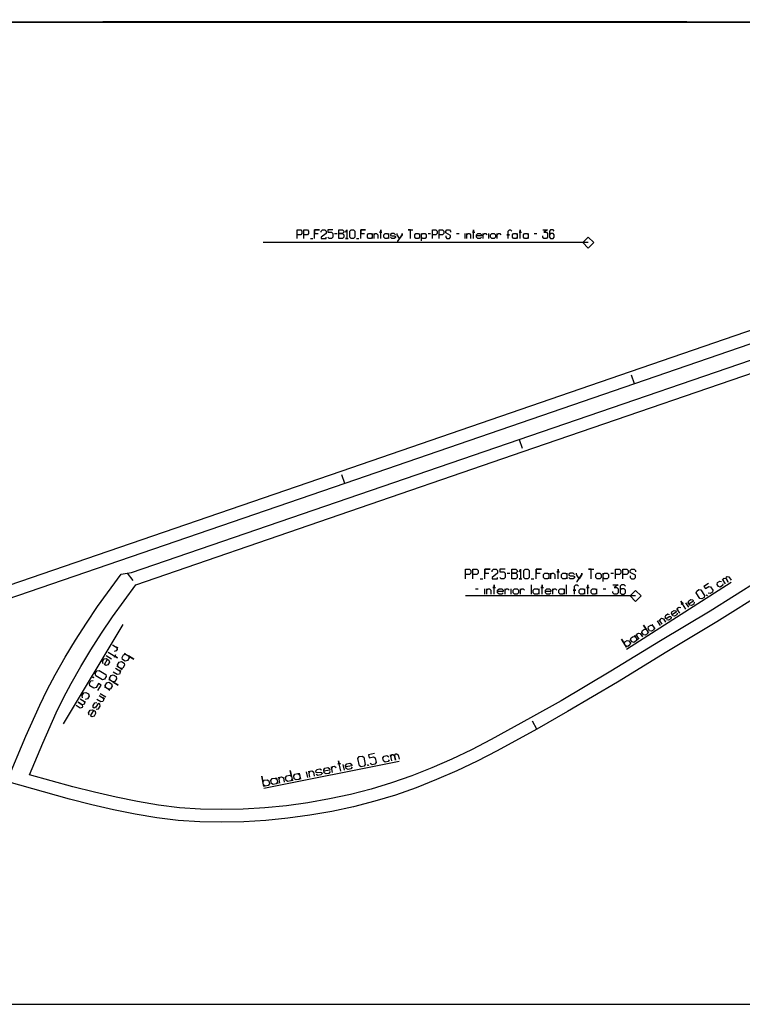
# Model space of a CAD drawing. Extents: x 0 to 3042, y 0 to 1350.
# Tile 9 of 13: x 2427 to 2824, y 0 to 541. Entities that reach past the tile are written whole.
import ezdxf

# ---------------------------------------------------------------- set-up
doc = ezdxf.new("R2010")
doc.units = 0

msp = doc.modelspace()

# ---------------------------------------------------------------- linework, layer by layer
for p, q in [((2600.15, 423.358), (2601.484, 423.358)), ((2651.484, 423.358), (2652.817, 423.358)), ((2667.15, 423.358), (2668.484, 423.358)), ((2671.817, 420.691), (2671.817, 423.358)), ((2684.817, 420.691), (2684.817, 423.358)), ((2709.817, 423.358), (2711.15, 423.358)), ((2586.817, 420.691), (2588.15, 420.691)), ((2612.15, 420.691), (2613.484, 420.691)), ((2764.83, 340.766), (2763.206, 345.494)), ((2701.527, 310.225), (2703.153, 305.496)), ((2605.786, 286.04), (2604.16, 290.768)), ((2486.23, 236.771), (2489.209, 232.755)), ((2680.093, 233.783), (2681.571, 233.783)), ((2694.876, 236.739), (2696.354, 236.739)), ((2708.18, 233.783), (2709.658, 233.783)), ((2751.789, 236.739), (2753.267, 236.739)), ((2677.506, 228.261), (2678.984, 228.261)), ((2682.68, 225.305), (2682.68, 228.261)), ((2697.093, 225.305), (2697.093, 228.261)), ((2708.18, 230.478), (2708.18, 225.305)), ((2727.397, 230.478), (2727.397, 225.305)), ((2747.723, 228.261), (2749.202, 228.261)), ((2760.561, 195.054), (2817.949, 231.779)), ((2483.777, 208.692), (2450.944, 154.133)), ((2711.216, 151.186), (2708.756, 155.539)), ((2561.178, 118.65), (2635.514, 133.553))]:
    msp.add_line(p, q)
for points in [[(7, 0), (3035.373, 0), (3035.373, 1350), (7, 1350), (7, 0)], [(2602.484, 420.691), (2602.484, 425.358), (2604.484, 425.358), (2605.15, 424.691), (2605.15, 424.024), (2604.484, 423.358), (2602.484, 423.358), (2604.484, 423.358), (2605.15, 422.691), (2605.15, 421.358), (2604.484, 420.691), (2602.484, 420.691)], [(2609.15, 420.691), (2608.484, 421.358), (2608.484, 424.691), (2609.15, 425.358), (2610.484, 425.358), (2611.15, 424.691), (2611.15, 421.358), (2610.484, 420.691), (2609.15, 420.691)], [(2618.817, 420.691), (2618.15, 421.358), (2618.15, 422.691), (2618.817, 423.358), (2620.15, 423.358), (2620.817, 422.691), (2620.817, 423.358), (2620.817, 420.691), (2620.817, 421.358), (2620.15, 420.691), (2618.817, 420.691)], [(2627.817, 420.691), (2627.15, 421.358), (2627.15, 422.691), (2627.817, 423.358), (2629.15, 423.358), (2629.817, 422.691), (2629.817, 423.358), (2629.817, 420.691), (2629.817, 421.358), (2629.15, 420.691), (2627.817, 420.691)], [(2644.817, 420.691), (2644.15, 421.358), (2644.15, 422.691), (2644.817, 423.358), (2646.15, 423.358), (2646.817, 422.691), (2646.817, 421.358), (2646.15, 420.691), (2644.817, 420.691)], [(2686.484, 420.691), (2685.817, 421.358), (2685.817, 422.691), (2686.484, 423.358), (2687.817, 423.358), (2688.484, 422.691), (2688.484, 421.358), (2687.817, 420.691), (2686.484, 420.691)], [(2698.484, 420.691), (2697.817, 421.358), (2697.817, 422.691), (2698.484, 423.358), (2699.817, 423.358), (2700.484, 422.691), (2700.484, 423.358), (2700.484, 420.691), (2700.484, 421.358), (2699.817, 420.691), (2698.484, 420.691)], [(2704.484, 420.691), (2703.817, 421.358), (2703.817, 422.691), (2704.484, 423.358), (2705.817, 423.358), (2706.484, 422.691), (2706.484, 423.358), (2706.484, 420.691), (2706.484, 421.358), (2705.817, 420.691), (2704.484, 420.691)], [(2697.463, 233.783), (2697.463, 238.957), (2699.68, 238.957), (2700.419, 238.218), (2700.419, 237.478), (2699.68, 236.739), (2697.463, 236.739), (2699.68, 236.739), (2700.419, 236), (2700.419, 234.522), (2699.68, 233.783), (2697.463, 233.783)], [(2704.854, 233.783), (2704.115, 234.522), (2704.115, 238.218), (2704.854, 238.957), (2706.332, 238.957), (2707.071, 238.218), (2707.071, 234.522), (2706.332, 233.783), (2704.854, 233.783)], [(2715.571, 233.783), (2714.832, 234.522), (2714.832, 236), (2715.571, 236.739), (2717.049, 236.739), (2717.789, 236), (2717.789, 236.739), (2717.789, 233.783), (2717.789, 234.522), (2717.049, 233.783), (2715.571, 233.783)], [(2725.549, 233.783), (2724.81, 234.522), (2724.81, 236), (2725.549, 236.739), (2727.028, 236.739), (2727.767, 236), (2727.767, 236.739), (2727.767, 233.783), (2727.767, 234.522), (2727.028, 233.783), (2725.549, 233.783)], [(2744.397, 233.783), (2743.658, 234.522), (2743.658, 236), (2744.397, 236.739), (2745.876, 236.739), (2746.615, 236), (2746.615, 234.522), (2745.876, 233.783), (2744.397, 233.783)], [(2698.941, 225.305), (2698.202, 226.044), (2698.202, 227.522), (2698.941, 228.261), (2700.419, 228.261), (2701.158, 227.522), (2701.158, 226.044), (2700.419, 225.305), (2698.941, 225.305)], [(2710.028, 225.305), (2709.289, 226.044), (2709.289, 227.522), (2710.028, 228.261), (2711.506, 228.261), (2712.245, 227.522), (2712.245, 228.261), (2712.245, 225.305), (2712.245, 226.044), (2711.506, 225.305), (2710.028, 225.305)], [(2724.071, 225.305), (2723.332, 226.044), (2723.332, 227.522), (2724.071, 228.261), (2725.549, 228.261), (2726.289, 227.522), (2726.289, 228.261), (2726.289, 225.305), (2726.289, 226.044), (2725.549, 225.305), (2724.071, 225.305)], [(2735.158, 225.305), (2734.419, 226.044), (2734.419, 227.522), (2735.158, 228.261), (2736.636, 228.261), (2737.376, 227.522), (2737.376, 228.261), (2737.376, 225.305), (2737.376, 226.044), (2736.636, 225.305), (2735.158, 225.305)], [(2741.81, 225.305), (2741.071, 226.044), (2741.071, 227.522), (2741.81, 228.261), (2743.289, 228.261), (2744.028, 227.522), (2744.028, 228.261), (2744.028, 225.305), (2744.028, 226.044), (2743.289, 225.305), (2741.81, 225.305)]]:
    msp.add_lwpolyline(points, close=True)
for points in [[(2932.542, 545.459), (2932.427, 539.514), (2932.427, 539.514), (2932.542, 533.57), (2933.093, 527.398), (2934.042, 521.3), (2935.358, 515.286), (2937.117, 509.055), (2939.184, 502.961), (2943.867, 490.998), (2954.176, 466.848), (2959.788, 454.932), (2965.614, 443.178), (2971.154, 430.784), (2979.955, 408.237), (2924.605, 392.521), (2915.421, 389.363), (2914.445, 392.2), (2764.83, 340.766), (2605.786, 286.04), (2382.544, 209.481)], [(2579.484, 420.691), (2579.484, 425.358), (2581.484, 425.358), (2582.15, 424.691), (2582.15, 423.358), (2581.484, 422.691), (2579.484, 422.691)], [(2583.15, 420.691), (2583.15, 425.358), (2585.15, 425.358), (2585.817, 424.691), (2585.817, 423.358), (2585.15, 422.691), (2583.15, 422.691)], [(2589.15, 420.691), (2589.15, 425.358), (2591.817, 425.358), (2589.15, 425.358), (2589.15, 423.358), (2591.15, 423.358)], [(2592.817, 424.024), (2592.817, 424.691), (2593.484, 425.358), (2594.817, 425.358), (2595.484, 424.691), (2595.484, 423.358), (2592.817, 421.358), (2592.817, 420.691), (2595.484, 420.691), (2595.484, 421.358)], [(2599.15, 425.358), (2596.484, 425.358), (2596.484, 424.024), (2598.484, 424.024), (2599.15, 423.358), (2599.15, 421.358), (2598.484, 420.691), (2597.15, 420.691), (2596.484, 421.358)], [(2606.15, 424.024), (2606.817, 425.358), (2606.817, 420.691), (2606.15, 420.691), (2607.484, 420.691)], [(2614.484, 420.691), (2614.484, 425.358), (2617.15, 425.358), (2614.484, 425.358), (2614.484, 423.358), (2616.484, 423.358)], [(2621.817, 420.691), (2621.817, 423.358), (2621.817, 422.691), (2622.484, 423.358), (2623.15, 423.358), (2623.817, 422.691), (2623.817, 420.691)], [(2625.484, 420.691), (2625.484, 425.358), (2625.484, 424.024), (2624.817, 424.024), (2626.15, 424.024)], [(2633.484, 422.691), (2632.817, 423.358), (2631.484, 423.358), (2630.817, 422.891), (2630.817, 422.358), (2631.484, 422.024), (2632.817, 422.024), (2633.484, 421.691), (2633.484, 421.158), (2632.817, 420.691), (2631.484, 420.691), (2630.817, 421.358)], [(2634.484, 419.358), (2634.951, 419.358), (2637.15, 422.691), (2637.15, 423.358), (2637.15, 422.691), (2635.817, 420.691), (2634.484, 422.691), (2634.484, 423.358)], [(2641.817, 420.691), (2641.817, 425.358), (2640.484, 425.358), (2643.15, 425.358)], [(2647.817, 419.358), (2647.817, 423.358), (2647.817, 422.691), (2648.484, 423.358), (2649.817, 423.358), (2650.484, 422.691), (2650.484, 421.358), (2649.817, 420.691), (2648.484, 420.691), (2647.817, 421.358)], [(2653.817, 420.691), (2653.817, 425.358), (2655.817, 425.358), (2656.484, 424.691), (2656.484, 423.358), (2655.817, 422.691), (2653.817, 422.691)], [(2657.484, 420.691), (2657.484, 425.358), (2659.484, 425.358), (2660.15, 424.691), (2660.15, 423.358), (2659.484, 422.691), (2657.484, 422.691)], [(2661.15, 422.024), (2661.15, 421.358), (2661.817, 420.691), (2663.15, 420.691), (2663.817, 421.358), (2663.817, 422.358), (2661.15, 423.691), (2661.15, 424.691), (2661.817, 425.358), (2663.15, 425.358), (2663.817, 424.691), (2663.817, 424.024)], [(2672.817, 420.691), (2672.817, 423.358), (2672.817, 422.691), (2673.484, 423.358), (2674.15, 423.358), (2674.817, 422.691), (2674.817, 420.691)], [(2676.484, 420.691), (2676.484, 425.358), (2676.484, 424.024), (2675.817, 424.024), (2677.15, 424.024)], [(2680.817, 421.358), (2680.15, 420.691), (2678.817, 420.691), (2678.15, 421.358), (2678.15, 422.691), (2678.817, 423.358), (2680.15, 423.358), (2680.817, 422.691), (2680.817, 422.024), (2678.15, 422.024)], [(2681.817, 420.691), (2681.817, 423.358), (2681.817, 422.691), (2682.484, 423.358), (2683.15, 423.358), (2683.817, 422.691)], [(2689.484, 420.691), (2689.484, 423.358), (2689.484, 422.691), (2690.15, 423.358), (2690.817, 423.358), (2691.484, 422.691)], [(2695.484, 420.691), (2695.484, 422.691), (2696.15, 422.691), (2694.817, 422.691), (2695.484, 422.691), (2695.484, 424.691), (2696.15, 425.358), (2696.817, 425.358), (2697.484, 424.691)], [(2702.15, 420.691), (2702.15, 425.358), (2702.15, 424.024), (2701.484, 424.024), (2702.817, 424.024)], [(2714.484, 425.358), (2717.15, 425.358), (2715.15, 424.024), (2716.484, 424.024), (2717.15, 423.358), (2717.15, 421.358), (2716.484, 420.691), (2715.15, 420.691), (2714.484, 421.358), (2714.484, 422.024)], [(2720.817, 424.691), (2720.15, 425.358), (2718.817, 425.358), (2718.15, 424.691), (2718.15, 421.358), (2718.817, 420.691), (2720.15, 420.691), (2720.817, 421.358), (2720.817, 422.691), (2720.15, 423.358), (2718.817, 423.358), (2718.15, 422.691)], [(2837.052, 226.915), (2810.15, 210.051), (2782.697, 193.587), (2755.529, 176.938), (2728.129, 160.746), (2711.216, 151.186), (2689.378, 139.177), (2678.476, 133.621), (2667.354, 128.321), (2656.149, 123.402), (2644.92, 118.94), (2633.598, 114.961), (2622.165, 111.509), (2610.486, 108.52), (2598.618, 105.957), (2586.594, 103.828), (2574.516, 102.156), (2562.402, 100.947), (2550.241, 100.21), (2538.121, 99.961), (2526.093, 100.212), (2514.267, 101.039), (2502.419, 102.473), (2490.497, 104.445), (2478.666, 106.842), (2466.665, 109.636), (2454.481, 112.759), (2419.999, 122.315), (2430.572, 147.309), (2438.143, 164.365), (2442.227, 172.805), (2446.55, 181.033), (2452.031, 190.655), (2457.745, 200.049), (2463.731, 209.341), (2469.941, 218.503), (2482.798, 236.319), (2486.23, 236.771), (2488.632, 237.087), (2701.527, 310.225), (2860.568, 364.861)], [(2671.963, 233.783), (2671.963, 238.957), (2674.18, 238.957), (2674.919, 238.218), (2674.919, 236.739), (2674.18, 236), (2671.963, 236)], [(2676.028, 233.783), (2676.028, 238.957), (2678.245, 238.957), (2678.984, 238.218), (2678.984, 236.739), (2678.245, 236), (2676.028, 236)], [(2682.68, 233.783), (2682.68, 238.957), (2685.636, 238.957), (2682.68, 238.957), (2682.68, 236.739), (2684.897, 236.739)], [(2686.745, 237.478), (2686.745, 238.218), (2687.484, 238.957), (2688.963, 238.957), (2689.702, 238.218), (2689.702, 236.739), (2686.745, 234.522), (2686.745, 233.783), (2689.702, 233.783), (2689.702, 234.522)], [(2693.767, 238.957), (2690.81, 238.957), (2690.81, 237.478), (2693.028, 237.478), (2693.767, 236.739), (2693.767, 234.522), (2693.028, 233.783), (2691.549, 233.783), (2690.81, 234.522)], [(2701.528, 237.478), (2702.267, 238.957), (2702.267, 233.783), (2701.528, 233.783), (2703.006, 233.783)], [(2710.767, 233.783), (2710.767, 238.957), (2713.723, 238.957), (2710.767, 238.957), (2710.767, 236.739), (2712.984, 236.739)], [(2722.963, 233.783), (2722.963, 238.957), (2722.963, 237.478), (2722.223, 237.478), (2723.702, 237.478)], [(2741.071, 233.783), (2741.071, 238.957), (2739.593, 238.957), (2742.549, 238.957)], [(2754.376, 233.783), (2754.376, 238.957), (2756.593, 238.957), (2757.332, 238.218), (2757.332, 236.739), (2756.593, 236), (2754.376, 236)], [(2758.441, 233.783), (2758.441, 238.957), (2760.658, 238.957), (2761.397, 238.218), (2761.397, 236.739), (2760.658, 236), (2758.441, 236)], [(2762.506, 235.261), (2762.506, 234.522), (2763.245, 233.783), (2764.723, 233.783), (2765.463, 234.522), (2765.463, 235.631), (2762.506, 237.109), (2762.506, 238.218), (2763.245, 238.957), (2764.723, 238.957), (2765.463, 238.218), (2765.463, 237.478)], [(2718.897, 233.783), (2718.897, 236.739), (2718.897, 236), (2719.636, 236.739), (2720.376, 236.739), (2721.115, 236), (2721.115, 233.783)], [(2731.832, 236), (2731.093, 236.739), (2729.615, 236.739), (2728.876, 236.222), (2728.876, 235.631), (2729.615, 235.261), (2731.093, 235.261), (2731.832, 234.891), (2731.832, 234.3), (2731.093, 233.783), (2729.615, 233.783), (2728.876, 234.522)], [(2732.941, 232.305), (2733.458, 232.305), (2735.897, 236), (2735.897, 236.739), (2735.897, 236), (2734.419, 233.783), (2732.941, 236), (2732.941, 236.739)], [(2747.723, 232.305), (2747.723, 236.739), (2747.723, 236), (2748.463, 236.739), (2749.941, 236.739), (2750.68, 236), (2750.68, 234.522), (2749.941, 233.783), (2748.463, 233.783), (2747.723, 234.522)], [(2683.789, 225.305), (2683.789, 228.261), (2683.789, 227.522), (2684.528, 228.261), (2685.267, 228.261), (2686.006, 227.522), (2686.006, 225.305)], [(2687.854, 225.305), (2687.854, 230.478), (2687.854, 229), (2687.115, 229), (2688.593, 229)], [(2692.658, 226.044), (2691.919, 225.305), (2690.441, 225.305), (2689.702, 226.044), (2689.702, 227.522), (2690.441, 228.261), (2691.919, 228.261), (2692.658, 227.522), (2692.658, 226.783), (2689.702, 226.783)], [(2693.767, 225.305), (2693.767, 228.261), (2693.767, 227.522), (2694.506, 228.261), (2695.245, 228.261), (2695.984, 227.522)], [(2702.267, 225.305), (2702.267, 228.261), (2702.267, 227.522), (2703.006, 228.261), (2703.745, 228.261), (2704.484, 227.522)], [(2714.093, 225.305), (2714.093, 230.478), (2714.093, 229), (2713.354, 229), (2714.832, 229)], [(2718.897, 226.044), (2718.158, 225.305), (2716.68, 225.305), (2715.941, 226.044), (2715.941, 227.522), (2716.68, 228.261), (2718.158, 228.261), (2718.897, 227.522), (2718.897, 226.783), (2715.941, 226.783)], [(2720.006, 225.305), (2720.006, 228.261), (2720.006, 227.522), (2720.745, 228.261), (2721.484, 228.261), (2722.223, 227.522)], [(2731.832, 225.305), (2731.832, 227.522), (2732.571, 227.522), (2731.093, 227.522), (2731.832, 227.522), (2731.832, 229.739), (2732.571, 230.478), (2733.31, 230.478), (2734.049, 229.739)], [(2739.223, 225.305), (2739.223, 230.478), (2739.223, 229), (2738.484, 229), (2739.963, 229)], [(2752.897, 230.478), (2755.854, 230.478), (2753.636, 229), (2755.115, 229), (2755.854, 228.261), (2755.854, 226.044), (2755.115, 225.305), (2753.636, 225.305), (2752.897, 226.044), (2752.897, 226.783)], [(2759.919, 229.739), (2759.18, 230.478), (2757.702, 230.478), (2756.963, 229.739), (2756.963, 226.044), (2757.702, 225.305), (2759.18, 225.305), (2759.919, 226.044), (2759.919, 227.522), (2759.18, 228.261), (2757.702, 228.261), (2756.963, 227.522)]]:
    msp.add_lwpolyline(points)
at = {"layer": '1'}
for p, q in [((2381.824, 539.564), (2873.104, 539.564)), ((2381.824, 539.465), (2873.104, 539.465)), ((2793.592, 539.564), (2472.811, 539.564)), ((2793.592, 539.465), (2472.811, 539.465)), ((2739.451, 418.358), (2560.851, 418.358)), ((2765.463, 224.305), (2671.963, 224.305)), ((2794.694, 218.084), (2793.104, 220.569)), ((2779.167, 208.148), (2777.577, 210.632)), ((2474.616, 191.53), (2477.554, 189.762)), ((2471.418, 170.7), (2474.356, 168.933)), ((2605.469, 128.549), (2604.824, 131.767)), ((2585.357, 124.517), (2584.712, 127.735))]:
    msp.add_line(p, q, dxfattribs=at)
for points in [[(2925.55, 545.842), (2925.426, 539.514), (2925.426, 539.514), (2925.55, 533.186), (2926.141, 526.55), (2927.16, 520.007), (2928.565, 513.582), (2930.432, 506.976), (2932.605, 500.568), (2937.383, 488.36), (2947.794, 463.97), (2953.484, 451.89), (2959.285, 440.194), (2964.7, 428.082), (2969.541, 415.674), (2921.627, 402.071), (2912.171, 398.82), (2762.555, 347.385), (2603.51, 292.659), (2390.571, 219.633)], [(2833.21, 232.763), (2806.433, 215.983), (2779.098, 199.591), (2751.873, 182.907), (2724.569, 166.772), (2707.772, 157.28), (2686.104, 145.362), (2675.299, 139.858), (2664.442, 134.685), (2653.449, 129.859), (2642.467, 125.495), (2631.427, 121.613), (2620.287, 118.25), (2608.88, 115.331), (2597.27, 112.824), (2585.504, 110.741), (2573.689, 109.105), (2561.843, 107.923), (2549.958, 107.203), (2538.122, 106.96), (2526.41, 107.203), (2514.933, 108.005), (2503.412, 109.401), (2491.764, 111.328), (2480.059, 113.702), (2468.255, 116.454), (2456.351, 119.504), (2432.469, 126.123), (2439.783, 143.413), (2447.215, 160.159), (2451.155, 168.302), (2455.322, 176.233), (2460.648, 185.581), (2466.221, 194.742), (2472.074, 203.828), (2478.136, 212.772), (2490.907, 230.467), (2703.802, 303.604), (2862.843, 358.241)], [(2814.817, 230.962), (2813.227, 233.446), (2813.625, 232.825), (2813.849, 233.844), (2814.159, 234.042), (2815.178, 233.819), (2816.37, 231.956), (2815.178, 233.819), (2815.401, 234.837), (2815.712, 235.036), (2816.73, 234.812), (2817.923, 232.949)], [(2805.514, 231.136), (2803.029, 229.546), (2803.824, 228.304), (2805.688, 229.497), (2806.706, 229.273), (2807.898, 227.41), (2807.675, 226.391), (2806.433, 225.596), (2805.414, 225.82)], [(2813.488, 230.987), (2813.265, 229.968), (2812.022, 229.173), (2811.004, 229.397), (2810.209, 230.639), (2810.433, 231.658), (2811.675, 232.453), (2812.693, 232.229)], [(2797.713, 220.891), (2797.489, 219.873), (2796.247, 219.078), (2795.228, 219.302), (2794.433, 220.544), (2794.657, 221.562), (2795.899, 222.357), (2796.918, 222.134), (2797.315, 221.513), (2794.831, 219.923)], [(2788.396, 214.93), (2788.173, 213.911), (2786.931, 213.116), (2785.912, 213.34), (2785.117, 214.582), (2785.341, 215.6), (2786.583, 216.395), (2787.602, 216.172), (2787.999, 215.551), (2785.515, 213.961)], [(2789.726, 214.905), (2788.136, 217.389), (2788.533, 216.768), (2788.757, 217.786), (2789.378, 218.184), (2790.396, 217.96)], [(2793.141, 217.091), (2790.359, 221.438), (2791.154, 220.196), (2790.533, 219.799), (2791.775, 220.594)], [(2780.099, 208.744), (2778.509, 211.228), (2778.906, 210.607), (2779.13, 211.626), (2779.751, 212.023), (2780.77, 211.8), (2781.962, 209.936)], [(2784.186, 213.986), (2783.167, 214.209), (2781.925, 213.414), (2781.582, 212.582), (2781.9, 212.085), (2782.72, 212.172), (2783.962, 212.967), (2784.782, 213.054), (2785.1, 212.557), (2784.757, 211.725), (2783.515, 210.93), (2782.496, 211.154)], [(2767.367, 200.596), (2765.777, 203.081), (2766.174, 202.459), (2766.398, 203.478), (2767.019, 203.875), (2768.037, 203.652), (2769.23, 201.789)], [(2478.152, 197.405), (2481.089, 195.637), (2480.355, 196.079), (2480.647, 194.903), (2480.205, 194.169), (2479.029, 193.876)], [(2472.92, 187.049), (2472.627, 188.225), (2473.511, 189.694), (2474.688, 189.986), (2476.156, 189.103), (2476.449, 187.926), (2475.565, 186.457), (2474.388, 186.165), (2473.654, 186.607), (2475.422, 189.544)], [(2475.721, 193.366), (2480.862, 190.272), (2479.393, 191.156), (2479.835, 191.891), (2478.951, 190.422)], [(2479.815, 184.654), (2482.753, 182.886), (2482.018, 183.328), (2482.311, 182.152), (2481.869, 181.418), (2480.692, 181.125), (2478.489, 182.451)], [(2470.078, 172.353), (2471.846, 175.29), (2470.377, 176.174), (2469.051, 173.971), (2467.875, 173.679), (2465.671, 175.004), (2465.379, 176.181), (2466.263, 177.65), (2467.439, 177.942)], [(2460.296, 167.735), (2463.234, 165.967), (2462.5, 166.409), (2462.792, 165.233), (2462.571, 164.866), (2461.395, 164.573), (2459.192, 165.899), (2461.395, 164.573), (2461.687, 163.397), (2461.466, 163.03), (2460.29, 162.737), (2458.087, 164.063)], [(2461.694, 168.395), (2461.401, 169.571), (2462.285, 171.04), (2463.462, 171.332), (2464.93, 170.448), (2465.223, 169.272), (2464.339, 167.803), (2463.163, 167.511)], [(2470.755, 169.599), (2473.693, 167.831), (2472.958, 168.273), (2473.251, 167.096), (2472.809, 166.362), (2471.632, 166.07), (2469.429, 167.395)], [(2469.201, 162.03), (2470.378, 162.323), (2471.262, 163.792), (2471.19, 164.835), (2470.602, 165.189), (2469.793, 164.676), (2468.909, 163.207), (2468.1, 162.693), (2467.512, 163.047), (2467.44, 164.091), (2468.324, 165.559), (2469.5, 165.852)], [(2465.302, 158.875), (2465.009, 160.051), (2465.893, 161.52), (2467.07, 161.813), (2468.539, 160.929), (2468.831, 159.752), (2467.947, 158.284), (2466.771, 157.991), (2466.036, 158.433), (2467.804, 161.371)], [(2621.959, 137.713), (2618.741, 137.068), (2619.064, 135.459), (2621.477, 135.943), (2622.443, 135.299), (2622.927, 132.886), (2622.284, 131.92), (2620.675, 131.597), (2619.709, 132.241)], [(2630.167, 134.337), (2629.524, 133.372), (2627.915, 133.049), (2626.949, 133.692), (2626.627, 135.301), (2627.27, 136.267), (2628.879, 136.59), (2629.845, 135.946)], [(2631.535, 133.775), (2630.89, 136.993), (2631.051, 136.188), (2631.695, 137.154), (2632.097, 137.235), (2633.063, 136.592), (2633.547, 134.178), (2633.063, 136.592), (2633.706, 137.557), (2634.108, 137.638), (2635.074, 136.995), (2635.558, 134.581)], [(2597.665, 127.821), (2597.022, 126.856), (2595.413, 126.533), (2594.447, 127.176), (2594.125, 128.785), (2594.768, 129.751), (2596.377, 130.074), (2597.343, 129.43), (2597.504, 128.626), (2594.286, 127.981)], [(2599.033, 127.259), (2598.388, 130.477), (2598.55, 129.672), (2599.193, 130.638), (2599.997, 130.799), (2600.963, 130.156)], [(2603.458, 128.146), (2602.329, 133.777), (2602.652, 132.168), (2601.847, 132.007), (2603.456, 132.33)], [(2609.733, 130.241), (2609.09, 129.275), (2607.481, 128.952), (2606.515, 129.596), (2606.192, 131.205), (2606.836, 132.17), (2608.445, 132.493), (2609.41, 131.85), (2609.572, 131.045), (2606.354, 130.4)], [(2570.071, 121.452), (2569.426, 124.67), (2569.588, 123.866), (2570.231, 124.832), (2571.035, 124.993), (2572.001, 124.35), (2572.485, 121.936)], [(2586.564, 124.759), (2585.919, 127.977), (2586.08, 127.172), (2586.723, 128.138), (2587.528, 128.299), (2588.493, 127.656), (2588.977, 125.243)], [(2592.918, 128.543), (2591.952, 129.187), (2590.343, 128.864), (2589.652, 128.14), (2589.781, 127.496), (2590.666, 127.255), (2592.275, 127.578), (2593.16, 127.337), (2593.289, 126.693), (2592.597, 125.969), (2590.988, 125.646), (2590.023, 126.289)]]:
    msp.add_lwpolyline(points, dxfattribs=at)
for points in [[(2739.451, 415.358), (2742.451, 418.358), (2739.451, 421.358), (2736.451, 418.358), (2739.451, 415.358)], [(2765.463, 221.305), (2768.463, 224.305), (2765.463, 227.305), (2762.463, 224.305), (2765.463, 221.305)], [(2801.837, 222.655), (2800.818, 222.879), (2798.831, 225.984), (2799.054, 227.003), (2800.297, 227.798), (2801.315, 227.574), (2803.302, 224.469), (2803.079, 223.45), (2801.837, 222.655)], [(2804.632, 224.444), (2804.433, 224.754), (2804.681, 224.913), (2804.88, 224.603), (2804.632, 224.444)], [(2770.783, 202.782), (2769.764, 203.006), (2768.969, 204.248), (2769.193, 205.267), (2770.435, 206.061), (2771.453, 205.838), (2769.864, 208.322), (2772.646, 203.975), (2772.248, 204.596), (2772.025, 203.577), (2770.783, 202.782)], [(2774.198, 204.968), (2773.18, 205.192), (2772.385, 206.434), (2772.609, 207.453), (2773.851, 208.247), (2774.869, 208.024), (2774.472, 208.645), (2776.062, 206.161), (2775.664, 206.782), (2775.441, 205.763), (2774.198, 204.968)], [(2761.156, 196.622), (2760.137, 196.845), (2760.535, 196.224), (2757.752, 200.572), (2759.342, 198.087), (2759.566, 199.106), (2760.808, 199.901), (2761.827, 199.677), (2762.622, 198.435), (2762.398, 197.417), (2761.156, 196.622)], [(2764.572, 198.808), (2763.553, 199.031), (2762.758, 200.273), (2762.982, 201.292), (2764.224, 202.087), (2765.243, 201.863), (2764.845, 202.484), (2766.435, 200), (2766.037, 200.621), (2765.814, 199.603), (2764.572, 198.808)], [(2484.235, 191.998), (2485.411, 192.291), (2484.677, 192.733), (2489.818, 189.639), (2486.88, 191.407), (2487.172, 190.231), (2486.288, 188.762), (2485.112, 188.469), (2483.643, 189.353), (2483.351, 190.53), (2484.235, 191.998)], [(2481.804, 187.959), (2482.98, 188.252), (2484.449, 187.368), (2484.742, 186.191), (2483.858, 184.722), (2482.681, 184.43), (2483.416, 183.988), (2480.478, 185.756), (2481.212, 185.314), (2480.92, 186.49), (2481.804, 187.959)], [(2467.545, 179.779), (2467.912, 179.558), (2467.735, 179.265), (2467.368, 179.486), (2467.545, 179.779)], [(2469.533, 183.084), (2470.71, 183.377), (2474.382, 181.167), (2474.674, 179.991), (2473.79, 178.522), (2472.614, 178.229), (2468.942, 180.439), (2468.65, 181.615), (2469.533, 183.084)], [(2477.384, 180.615), (2478.561, 180.907), (2480.03, 180.023), (2480.322, 178.847), (2479.438, 177.378), (2478.262, 177.086), (2481.199, 175.318), (2476.058, 178.412), (2476.793, 177.97), (2476.5, 179.146), (2477.384, 180.615)], [(2474.954, 176.576), (2476.13, 176.868), (2477.599, 175.984), (2477.891, 174.808), (2477.007, 173.339), (2475.831, 173.047), (2476.565, 172.605), (2473.628, 174.372), (2474.362, 173.93), (2474.07, 175.107), (2474.954, 176.576)], [(2614.721, 130.404), (2613.755, 131.047), (2612.949, 135.07), (2613.592, 136.035), (2615.201, 136.358), (2616.167, 135.715), (2616.973, 131.692), (2616.33, 130.727), (2614.721, 130.404)], [(2618.341, 131.13), (2618.261, 131.532), (2618.583, 131.596), (2618.663, 131.194), (2618.341, 131.13)], [(2562.026, 119.84), (2561.061, 120.483), (2561.222, 119.678), (2560.093, 125.31), (2560.738, 122.092), (2561.381, 123.058), (2562.99, 123.38), (2563.956, 122.737), (2564.279, 121.128), (2563.635, 120.162), (2562.026, 119.84)], [(2566.451, 120.727), (2565.485, 121.37), (2565.163, 122.979), (2565.806, 123.945), (2567.415, 124.267), (2568.381, 123.624), (2568.219, 124.429), (2568.865, 121.211), (2568.703, 122.015), (2568.06, 121.049), (2566.451, 120.727)], [(2574.496, 122.34), (2573.53, 122.983), (2573.208, 124.592), (2573.851, 125.558), (2575.46, 125.88), (2576.426, 125.237), (2575.781, 128.455), (2576.91, 122.823), (2576.748, 123.628), (2576.105, 122.662), (2574.496, 122.34)], [(2578.921, 123.227), (2577.955, 123.87), (2577.633, 125.479), (2578.276, 126.445), (2579.885, 126.767), (2580.851, 126.124), (2580.689, 126.928), (2581.334, 123.71), (2581.173, 124.515), (2580.53, 123.549), (2578.921, 123.227)]]:
    msp.add_lwpolyline(points, close=True, dxfattribs=at)

doc.saveas('drawing.dxf')
